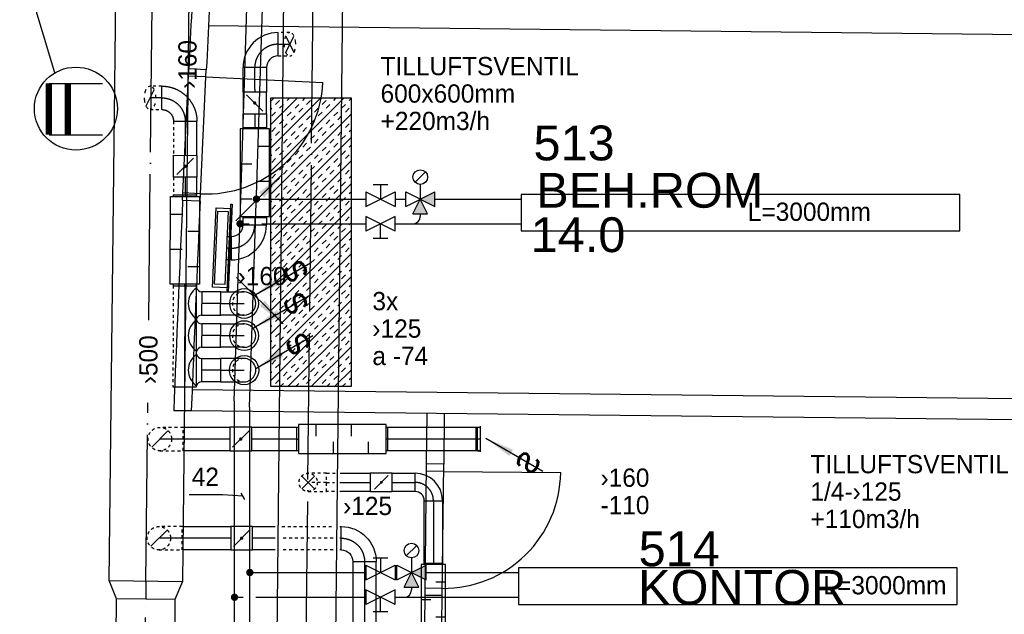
# Model space of a CAD drawing. Header units: millimetres. Extents: x 0 to 83248, y 0 to 52411.
# Tile 55 of 63: x 56189 to 62919, y 37851 to 41918. Entities that reach past the tile are written whole.
import ezdxf
from ezdxf.enums import TextEntityAlignment as Align

# ---------------------------------------------------------------- set-up
doc = ezdxf.new("R2010")
doc.units = ezdxf.units.MM
doc.header["$LTSCALE"] = 50
doc.header["$MEASUREMENT"] = 0
doc.header["$PDMODE"] = 1
for name, pattern in [('2V-CENT', [23, 20, -1.5, 0, -1.5]), ('V-GOMD', [0.8, 0.4, -0.4]), ('V-KU', [2, 1, 1]), ('V-V', [2, 1, 1])]:
    doc.linetypes.add(name, pattern=pattern)
doc.layers.get('0').update_dxf_attribs({"linetype": 'CONTINUOUS'})
for name, color, linetype in [('20605A200D001$0$832 Rominfo', 7, 'CONTINUOUS'), ('20605A200D001$0$A24-HEL1', 251, 'CONTINUOUS'), ('20605A200D001$0$A24-HEL2', 251, 'CONTINUOUS'), ('V060-', 3, 'CONTINUOUS'), ('V061-', 1, 'CONTINUOUS'), ('V070-', 3, 'CONTINUOUS'), ('V071-', 1, 'CONTINUOUS'), ('V091', 1, 'CONTINUOUS'), ('V110', 1, 'CONTINUOUS'), ('V110-', 6, 'CONTINUOUS'), ('V111', 3, 'CONTINUOUS'), ('V111-', 1, 'CONTINUOUS')]:
    doc.layers.add(name, color=color, linetype=linetype)
doc.styles.add('20605A200D001$0$Arial', font='arial.ttf', dxfattribs={"height": 238.125})
doc.styles.add('FISO', font='fiso')
doc.styles.add('ISO', font='ISO')
doc.styles.add('SIMPLEX', font='SIMPLEX')

# ---------------------------------------------------------------- blocks, each defined once
blk = doc.blocks.new('CIRC_P', base_point=(16254, 22587))
blk.add_circle((16254, 22587), 0.5)
blk = doc.blocks.new('LD_P')
for p, q in [((-0.5, 0.5), (-0.5, -0.5)), ((0.5, 0.5), (-0.5, 0.5)), ((0.5, -0.5), (0.5, 0.5)), ((-0.5, -0.5), (0.5, -0.5))]:
    blk.add_line(p, q)
at = {"color": 1}
for p, q in [((-0.3, 0.5), (-0.3, 0.1)), ((0.1, 0.5), (0.1, 0.1)), ((-0.1, -0.5), (-0.1, -0.1)), ((0.3, -0.5), (0.3, -0.1))]:
    blk.add_line(p, q, dxfattribs=at)
blk = doc.blocks.new('KSP_P', base_point=(16239.5, 22597.5))
at = {"color": 0, "linetype": 'ByBlock'}
for p, q in [((16240, 22598), (16239, 22598)), ((16239, 22598), (16239, 22597)), ((16240, 22597), (16240, 22598)), ((16239, 22597), (16240, 22597))]:
    blk.add_line(p, q, dxfattribs=at)
blk = doc.blocks.new('2SP_P', base_point=(16239.5, 22597.5))
for p in [(16239, 22597.5), (16240, 22597.5)]:
    blk.add_point(p)
at = {"color": 0, "linetype": 'ByBlock'}
blk.add_blockref('KSP_P', (16239.5, 22597.5), dxfattribs=at)
at = {"style": 'SIMPLEX', "flags": 3}
blk.add_attdef('0', (16239.5, 22597.5), '', height=1, dxfattribs=at)
blk = doc.blocks.new('V420', base_point=(455, 404.5))
blk.add_line((455, 404.5), (464, 404.5))
blk.add_solid([(455, 404.5), (459, 405), (459, 404)])
blk = doc.blocks.new('V422', base_point=(16230, 22585))
blk.add_blockref('V420', (16230, 22585))
at = {"style": 'SIMPLEX'}
blk.add_text('s', height=4, rotation=90, dxfattribs=at).set_placement((16238, 22585), align=Align.CENTER)
blk = doc.blocks.new('CBOJ90_NB', base_point=(86107.402, 31352.24))
at = {"color": 0, "linetype": 'ByBlock'}
blk.add_line((86106.402, 31352.24), (86107.402, 31352.24), dxfattribs=at)
blk = doc.blocks.new('V421', base_point=(455.5, 404.5))
at = {"rotation": 180}
blk.add_blockref('V420', (464.5, 404.5), dxfattribs=at)
blk = doc.blocks.new('K1A', base_point=(16237, 22591.5))
at = {"color": 0, "linetype": 'ByBlock'}
blk.add_line((16237, 22592), (16237, 22591), dxfattribs=at)
blk = doc.blocks.new('21A', base_point=(16237, 22591.5))
blk.add_point((16237, 22591.5))
at = {"color": 0, "linetype": 'ByBlock'}
blk.add_blockref('K1A', (16237, 22591.5), dxfattribs=at)
at = {"style": 'SIMPLEX', "flags": 3}
blk.add_attdef('0', (16237, 22591.5), '', height=1, dxfattribs=at)
blk = doc.blocks.new('CBOJ90_PB', base_point=(86107, 31352))
at = {"color": 0, "linetype": 'ByBlock'}
blk.add_arc((86106, 31353), 1, 270, 360, dxfattribs=at)
blk = doc.blocks.new('KBOJ90_PB', base_point=(86107, 31352))
at = {"color": 0, "linetype": 'ByBlock'}
for p, q in [((86106.5, 31353), (86107.5, 31353)), ((86106, 31352.5), (86106, 31351.5))]:
    blk.add_line(p, q, dxfattribs=at)
for radius in [1.5, 0.5]:
    blk.add_arc((86106, 31353), radius, 270, 360, dxfattribs=at)
blk = doc.blocks.new('3BOJ90_PB', base_point=(86107, 31352))
for p in [(86107, 31353), (86106, 31352)]:
    blk.add_point(p)
at = {"color": 1, "linetype": '2V-CENT'}
blk.add_blockref('CBOJ90_PB', (86107, 31352), dxfattribs=at)
at = {"color": 0, "linetype": 'ByBlock'}
blk.add_blockref('KBOJ90_PB', (86107, 31352), dxfattribs=at)
at = {"style": 'ISO', "flags": 3}
blk.add_attdef('0', (86107, 31352), '', height=1, dxfattribs=at)
blk = doc.blocks.new('C3A', base_point=(16246, 22590.5))
at = {"color": 0, "linetype": 'ByBlock'}
blk.add_line((16247, 22590.5), (16246, 22590.5), dxfattribs=at)
blk = doc.blocks.new('K3A', base_point=(16246, 22590.5))
at = {"color": 0, "linetype": 'ByBlock'}
for p, q in [((16246, 22591), (16247, 22591)), ((16247, 22591), (16247, 22590)), ((16247, 22590), (16246, 22590))]:
    blk.add_line(p, q, dxfattribs=at)
blk = doc.blocks.new('33A', base_point=(16246, 22590.5))
blk.add_point((16247, 22590.5))
at = {"color": 0, "linetype": 'ByBlock'}
blk.add_blockref('K3A', (16246, 22590.5), dxfattribs=at)
at = {"color": 1, "linetype": '2V-CENT'}
blk.add_blockref('C3A', (16246, 22590.5), dxfattribs=at)
at = {"style": 'SIMPLEX', "flags": 3}
blk.add_attdef('0', (16246, 22590.5), '', height=1, dxfattribs=at)
blk = doc.blocks.new('SPJALL', base_point=(16229, 22594))
at = {"color": 1}
blk.add_line((16228.625, 22593.625), (16229.375, 22594.375), dxfattribs=at)
at = {"color": 1, "const_width": 0.075}
blk.add_lwpolyline([(16229, 22594.0375, -1), (16229, 22593.9625, -1), (16229, 22594.0375, -1)], format="xyb", dxfattribs=at)
blk = doc.blocks.new('FLCG30', base_point=(8, 3))
at = {"color": 1, "linetype": 'V-GOMD'}
blk.add_line((7.833, 2.654), (8.167, 3.346), dxfattribs=at)
blk = doc.blocks.new('CBOJ30_N', base_point=(16234, 22603))
at = {"color": 0, "linetype": 'ByBlock'}
blk.add_line((16233.5, 22603), (16234, 22603), dxfattribs=at)
blk = doc.blocks.new('TLCG30', base_point=(8, 5))
at = {"color": 1, "linetype": 'V-GOMD'}
for p, q in [((7.833, 5.346), (8.167, 4.654)), ((7.833, 4.654), (8.167, 5.346))]:
    blk.add_line(p, q, dxfattribs=at)
blk = doc.blocks.new('TLCG90', base_point=(0, 5))
at = {"color": 1, "linetype": 'V-GOMD'}
for p, q in [((-0.346, 5.346), (0.346, 4.654)), ((-0.346, 4.654), (0.346, 5.346))]:
    blk.add_line(p, q, dxfattribs=at)
blk = doc.blocks.new('VAGG_P', base_point=(16250.5, 22586.5))
for p, q in [((16250, 22587.5), (16251, 22587.5)), ((16250, 22587.5), (16250, 22586.5)), ((16251, 22587.5), (16251, 22586.5))]:
    blk.add_line(p, q)
at = {"color": 6}
blk.add_line((16249.95, 22586.5), (16251.05, 22586.5), dxfattribs=at)
blk = doc.blocks.new('CBOJ90_UB', base_point=(86107.592, 31354.077))
at = {"color": 0, "linetype": 'ByBlock'}
blk.add_line((86106.592, 31354.077), (86107.592, 31354.077), dxfattribs=at)
blk = doc.blocks.new('FLCG90', base_point=(0, 3))
at = {"color": 1, "linetype": 'V-GOMD'}
blk.add_line((-0.346, 2.654), (0.346, 3.346), dxfattribs=at)
blk = doc.blocks.new('CCDIMF_500X400X125', base_point=(3095.5, 30301.1))
at = {"color": 0, "linetype": 'ByBlock'}
blk.add_line((3033, 30301.1), (3158, 30301.1), dxfattribs=at)
blk = doc.blocks.new('KCDIMF_500X400X125', base_point=(3095.5, 30301.1))
at = {"color": 0, "linetype": 'ByBlock'}
for p, q in [((3033, 30051.1), (3033, 30551.1)), ((3033, 30551.1), (3158, 30501.1)), ((3158, 30501.1), (3158, 30101.1)), ((3158, 30101.1), (3033, 30051.1))]:
    blk.add_line(p, q, dxfattribs=at)
blk = doc.blocks.new('3CDIMF_500X400X125', base_point=(3095.5, 30301.1))
for p in [(3033, 30301.1), (3158, 30301.1)]:
    blk.add_point(p)
at = {"color": 0, "linetype": 'ByBlock'}
blk.add_blockref('KCDIMF_500X400X125', (3095.5, 30301.1), dxfattribs=at)
at = {"color": 1, "linetype": '2V-CENT'}
blk.add_blockref('CCDIMF_500X400X125', (3095.5, 30301.1), dxfattribs=at)
at = {"style": 'SIMPLEX', "flags": 3}
blk.add_attdef('0', (3095.5, 30301.1), '', height=1, dxfattribs=at)
blk = doc.blocks.new('VF')
at = {"color": 0, "const_width": 0.5}
blk.add_lwpolyline([(-0.25, 0, 1), (0.25, 0, 1)], format="xyb", close=True, dxfattribs=at)
blk = doc.blocks.new('*X320')
at = {"color": 0}
for p, q in [((57902.4, 40878.8), (58404.2, 41380.6)), ((57902.4, 41037.9), (58245.1, 41380.6)), ((57902.4, 41197), (58086, 41380.6)), ((57902.4, 41356.1), (57926.9, 41380.6)), ((57938.6, 41339.2), (57965.1, 41365.7)), ((57965.1, 41312.7), (57991.6, 41339.2)), ((58018.1, 41365.7), (58032.9, 41380.6)), ((58071.1, 41312.7), (58097.7, 41339.2)), ((58124.2, 41365.7), (58139, 41380.6)), ((58150.7, 41339.2), (58177.2, 41365.7)), ((58256.8, 41339.2), (58283.3, 41365.7)), ((58283.3, 41312.7), (58309.8, 41339.2)), ((58336.3, 41365.7), (58351.1, 41380.6)), ((58389.3, 41312.7), (58415.9, 41339.2)), ((58442.4, 41365.7), (58457.2, 41380.6)), ((57902.4, 41303.1), (57912, 41312.7)), ((57902.4, 40719.7), (58457.2, 41274.5)), ((57912, 41259.7), (57938.6, 41286.2)), ((58018.1, 41259.7), (58044.6, 41286.2)), ((58044.6, 41233.2), (58071.1, 41259.7)), ((58097.7, 41286.2), (58124.2, 41312.7)), ((58150.7, 41233.2), (58177.2, 41259.7)), ((58203.7, 41286.2), (58230.2, 41312.7)), ((58230.2, 41259.7), (58256.8, 41286.2)), ((58336.3, 41259.7), (58362.8, 41286.2)), ((58362.8, 41233.2), (58389.3, 41259.7)), ((58415.9, 41286.2), (58442.4, 41312.7)), ((57965.1, 41206.6), (57991.6, 41233.2)), ((57991.6, 41180.1), (58018.1, 41206.6)), ((58097.7, 41180.1), (58124.2, 41206.6)), ((58177.2, 41206.6), (58203.7, 41233.2)), ((58283.3, 41206.6), (58309.8, 41233.2)), ((58309.8, 41180.1), (58336.3, 41206.6)), ((58415.9, 41180.1), (58442.4, 41206.6)), ((57912, 41153.6), (57938.6, 41180.1)), ((57938.6, 41127.1), (57965.1, 41153.6)), ((58044.6, 41127.1), (58071.1, 41153.6)), ((58071.1, 41100.6), (58097.7, 41127.1)), ((58124.2, 41153.6), (58150.7, 41180.1)), ((58177.2, 41100.6), (58203.7, 41127.1)), ((58230.2, 41153.6), (58256.8, 41180.1)), ((58256.8, 41127.1), (58283.3, 41153.6)), ((58362.8, 41127.1), (58389.3, 41153.6)), ((58389.3, 41100.6), (58415.9, 41127.1)), ((58442.4, 41153.6), (58457.2, 41168.4)), ((57902.4, 40560.6), (58457.2, 41115.4)), ((57902.4, 41091), (57912, 41100.6)), ((57991.6, 41074.1), (58018.1, 41100.6)), ((58018.1, 41047.5), (58044.6, 41074.1)), ((58124.2, 41047.5), (58150.7, 41074.1)), ((58203.7, 41074.1), (58230.2, 41100.6)), ((58309.8, 41074.1), (58336.3, 41100.6)), ((58336.3, 41047.5), (58362.8, 41074.1)), ((58442.4, 41047.5), (58457.2, 41062.4)), ((57902.4, 40984.9), (57912, 40994.5)), ((57938.6, 41021), (57965.1, 41047.5)), ((57965.1, 40994.5), (57991.6, 41021)), ((58071.1, 40994.5), (58097.7, 41021)), ((58097.7, 40968), (58124.2, 40994.5)), ((58150.7, 41021), (58177.2, 41047.5)), ((58203.7, 40968), (58230.2, 40994.5)), ((58256.8, 41021), (58283.3, 41047.5)), ((58283.3, 40994.5), (58309.8, 41021)), ((58389.3, 40994.5), (58415.9, 41021)), ((58415.9, 40968), (58442.4, 40994.5)), ((57902.4, 40401.5), (58457.2, 40956.3)), ((57912, 40941.5), (57938.6, 40968)), ((58018.1, 40941.5), (58044.6, 40968)), ((58044.6, 40915), (58071.1, 40941.5)), ((58150.7, 40915), (58177.2, 40941.5)), ((58230.2, 40941.5), (58256.8, 40968)), ((58336.3, 40941.5), (58362.8, 40968)), ((58362.8, 40915), (58389.3, 40941.5)), ((57912, 40835.4), (57938.6, 40861.9)), ((57965.1, 40888.4), (57991.6, 40915)), ((57991.6, 40861.9), (58018.1, 40888.4)), ((58097.7, 40861.9), (58124.2, 40888.4)), ((58124.2, 40835.4), (58150.7, 40861.9)), ((58177.2, 40888.4), (58203.7, 40915)), ((58230.2, 40835.4), (58256.8, 40861.9)), ((58283.3, 40888.4), (58309.8, 40915)), ((58309.8, 40861.9), (58336.3, 40888.4)), ((58415.9, 40861.9), (58442.4, 40888.4)), ((57902.4, 40242.4), (58457.2, 40797.2)), ((57938.6, 40808.9), (57965.1, 40835.4)), ((58044.6, 40808.9), (58071.1, 40835.4)), ((58071.1, 40782.4), (58097.7, 40808.9)), ((58177.2, 40782.4), (58203.7, 40808.9)), ((58256.8, 40808.9), (58283.3, 40835.4)), ((58362.8, 40808.9), (58389.3, 40835.4)), ((58389.3, 40782.4), (58415.9, 40808.9)), ((58442.4, 40835.4), (58457.2, 40850.2)), ((57902.4, 40772.8), (57912, 40782.4)), ((57938.6, 40702.8), (57965.1, 40729.4)), ((57991.6, 40755.9), (58018.1, 40782.4)), ((58018.1, 40729.4), (58044.6, 40755.9)), ((58124.2, 40729.4), (58150.7, 40755.9)), ((58150.7, 40702.8), (58177.2, 40729.4)), ((58203.7, 40755.9), (58230.2, 40782.4)), ((58256.8, 40702.8), (58283.3, 40729.4)), ((58309.8, 40755.9), (58336.3, 40782.4)), ((58336.3, 40729.4), (58362.8, 40755.9)), ((58442.4, 40729.4), (58457.2, 40744.2)), ((57902.4, 40666.7), (57912, 40676.3)), ((57965.1, 40676.3), (57991.6, 40702.8)), ((58071.1, 40676.3), (58097.7, 40702.8)), ((58097.7, 40649.8), (58124.2, 40676.3)), ((58203.7, 40649.8), (58230.2, 40676.3)), ((58283.3, 40676.3), (58309.8, 40702.8)), ((58389.3, 40676.3), (58415.9, 40702.8)), ((58415.9, 40649.8), (58442.4, 40676.3)), ((57902.4, 40083.3), (58457.2, 40638.1)), ((57912, 40623.3), (57938.6, 40649.8)), ((57965.1, 40570.3), (57991.6, 40596.8)), ((58018.1, 40623.3), (58044.6, 40649.8)), ((58044.6, 40596.8), (58071.1, 40623.3)), ((58150.7, 40596.8), (58177.2, 40623.3)), ((58177.2, 40570.3), (58203.7, 40596.8)), ((58230.2, 40623.3), (58256.8, 40649.8)), ((58283.3, 40570.3), (58309.8, 40596.8)), ((58336.3, 40623.3), (58362.8, 40649.8)), ((58362.8, 40596.8), (58389.3, 40623.3)), ((57912, 40517.2), (57938.6, 40543.7)), ((57938.6, 40490.7), (57965.1, 40517.2)), ((57991.6, 40543.7), (58018.1, 40570.3)), ((58044.6, 40490.7), (58071.1, 40517.2)), ((58097.7, 40543.7), (58124.2, 40570.3)), ((58124.2, 40517.2), (58150.7, 40543.7)), ((58230.2, 40517.2), (58256.8, 40543.7)), ((58256.8, 40490.7), (58283.3, 40517.2)), ((58309.8, 40543.7), (58336.3, 40570.3)), ((58362.8, 40490.7), (58389.3, 40517.2)), ((58415.9, 40543.7), (58442.4, 40570.3)), ((58442.4, 40517.2), (58457.2, 40532)), ((57902.4, 39924.2), (58457.2, 40479)), ((57902.4, 40454.6), (57912, 40464.2)), ((57991.6, 40437.7), (58018.1, 40464.2)), ((58071.1, 40464.2), (58097.7, 40490.7)), ((58177.2, 40464.2), (58203.7, 40490.7)), ((58203.7, 40437.7), (58230.2, 40464.2)), ((58309.8, 40437.7), (58336.3, 40464.2)), ((58389.3, 40464.2), (58415.9, 40490.7)), ((57938.6, 40384.6), (57965.1, 40411.2)), ((57965.1, 40358.1), (57991.6, 40384.6)), ((58018.1, 40411.2), (58044.6, 40437.7)), ((58071.1, 40358.1), (58097.7, 40384.6)), ((58124.2, 40411.2), (58150.7, 40437.7)), ((58150.7, 40384.6), (58177.2, 40411.2)), ((58256.8, 40384.6), (58283.3, 40411.2)), ((58283.3, 40358.1), (58309.8, 40384.6)), ((58336.3, 40411.2), (58362.8, 40437.7)), ((58389.3, 40358.1), (58415.9, 40384.6)), ((58442.4, 40411.2), (58457.2, 40426)), ((57902.4, 40348.5), (57912, 40358.1)), ((57902.4, 39765.1), (58457.2, 40319.9)), ((57912, 40305.1), (57938.6, 40331.6)), ((58018.1, 40305.1), (58044.6, 40331.6)), ((58097.7, 40331.6), (58124.2, 40358.1)), ((58203.7, 40331.6), (58230.2, 40358.1)), ((58230.2, 40305.1), (58256.8, 40331.6)), ((58336.3, 40305.1), (58362.8, 40331.6)), ((58415.9, 40331.6), (58442.4, 40358.1)), ((57965.1, 40252.1), (57991.6, 40278.6)), ((57991.6, 40225.5), (58018.1, 40252.1)), ((58044.6, 40278.6), (58071.1, 40305.1)), ((58097.7, 40225.5), (58124.2, 40252.1)), ((58150.7, 40278.6), (58177.2, 40305.1)), ((58177.2, 40252.1), (58203.7, 40278.6)), ((58283.3, 40252.1), (58309.8, 40278.6)), ((58309.8, 40225.5), (58336.3, 40252.1)), ((58362.8, 40278.6), (58389.3, 40305.1)), ((58415.9, 40225.5), (58442.4, 40252.1)), ((57912, 40199), (57938.6, 40225.5)), ((57938.6, 40172.5), (57965.1, 40199)), ((58044.6, 40172.5), (58071.1, 40199)), ((58124.2, 40199), (58150.7, 40225.5)), ((58230.2, 40199), (58256.8, 40225.5)), ((58256.8, 40172.5), (58283.3, 40199)), ((58362.8, 40172.5), (58389.3, 40199)), ((58442.4, 40199), (58457.2, 40213.8)), ((57902.4, 39606), (58457.2, 40160.8)), ((57902.4, 40136.4), (57912, 40146)), ((57991.6, 40119.5), (58018.1, 40146)), ((58018.1, 40093), (58044.6, 40119.5)), ((58071.1, 40146), (58097.7, 40172.5)), ((58124.2, 40093), (58150.7, 40119.5)), ((58177.2, 40146), (58203.7, 40172.5)), ((58203.7, 40119.5), (58230.2, 40146)), ((58309.8, 40119.5), (58336.3, 40146)), ((58336.3, 40093), (58362.8, 40119.5)), ((58389.3, 40146), (58415.9, 40172.5)), ((57938.6, 40066.4), (57965.1, 40093)), ((57965.1, 40039.9), (57991.6, 40066.4)), ((58071.1, 40039.9), (58097.7, 40066.4)), ((58150.7, 40066.4), (58177.2, 40093)), ((58256.8, 40066.4), (58283.3, 40093)), ((58283.3, 40039.9), (58309.8, 40066.4)), ((58389.3, 40039.9), (58415.9, 40066.4)), ((58442.4, 40093), (58457.2, 40107.8)), ((57902.4, 40030.3), (57912, 40039.9)), ((57902.4, 39446.9), (58457.2, 40001.7)), ((57912, 39986.9), (57938.6, 40013.4)), ((58018.1, 39986.9), (58044.6, 40013.4)), ((58044.6, 39960.4), (58071.1, 39986.9)), ((58097.7, 40013.4), (58124.2, 40039.9)), ((58150.7, 39960.4), (58177.2, 39986.9)), ((58203.7, 40013.4), (58230.2, 40039.9)), ((58230.2, 39986.9), (58256.8, 40013.4)), ((58336.3, 39986.9), (58362.8, 40013.4)), ((58362.8, 39960.4), (58389.3, 39986.9)), ((58415.9, 40013.4), (58442.4, 40039.9)), ((57965.1, 39933.9), (57991.6, 39960.4)), ((57991.6, 39907.3), (58018.1, 39933.9)), ((58097.7, 39907.3), (58124.2, 39933.9)), ((58177.2, 39933.9), (58203.7, 39960.4)), ((58283.3, 39933.9), (58309.8, 39960.4)), ((58309.8, 39907.3), (58336.3, 39933.9)), ((58415.9, 39907.3), (58442.4, 39933.9)), ((57912, 39880.8), (57938.6, 39907.3)), ((57938.6, 39854.3), (57965.1, 39880.8)), ((58044.6, 39854.3), (58071.1, 39880.8)), ((58071.1, 39827.8), (58097.7, 39854.3)), ((58124.2, 39880.8), (58150.7, 39907.3)), ((58177.2, 39827.8), (58203.7, 39854.3)), ((58230.2, 39880.8), (58256.8, 39907.3)), ((58256.8, 39854.3), (58283.3, 39880.8)), ((58362.8, 39854.3), (58389.3, 39880.8)), ((58389.3, 39827.8), (58415.9, 39854.3)), ((58442.4, 39880.8), (58457.2, 39895.6)), ((57902.4, 39818.2), (57912, 39827.8)), ((57991.6, 39801.3), (58018.1, 39827.8)), ((58018.1, 39774.8), (58044.6, 39801.3)), ((58025.2, 39410.7), (58457.2, 39842.6)), ((58124.2, 39774.8), (58150.7, 39801.3)), ((58203.7, 39801.3), (58230.2, 39827.8)), ((58309.8, 39801.3), (58336.3, 39827.8)), ((58336.3, 39774.8), (58362.8, 39801.3)), ((58442.4, 39774.8), (58457.2, 39789.6)), ((57902.4, 39712.1), (57912, 39721.7)), ((57938.6, 39748.2), (57965.1, 39774.8)), ((57965.1, 39721.7), (57991.6, 39748.2)), ((58071.1, 39721.7), (58097.7, 39748.2)), ((58097.7, 39695.2), (58124.2, 39721.7)), ((58150.7, 39748.2), (58177.2, 39774.8)), ((58203.7, 39695.2), (58230.2, 39721.7)), ((58256.8, 39748.2), (58283.3, 39774.8)), ((58283.3, 39721.7), (58309.8, 39748.2)), ((58389.3, 39721.7), (58415.9, 39748.2)), ((58415.9, 39695.2), (58442.4, 39721.7)), ((57912, 39668.7), (57938.6, 39695.2)), ((57965.1, 39615.7), (57991.6, 39642.2)), ((58018.1, 39668.7), (58044.6, 39695.2)), ((58044.6, 39642.2), (58071.1, 39668.7)), ((58150.7, 39642.2), (58177.2, 39668.7)), ((58177.2, 39615.7), (58203.7, 39642.2)), ((58184.3, 39410.7), (58457.2, 39683.5)), ((58230.2, 39668.7), (58256.8, 39695.2)), ((58283.3, 39615.7), (58309.8, 39642.2)), ((58336.3, 39668.7), (58362.8, 39695.2)), ((58362.8, 39642.2), (58389.3, 39668.7)), ((57912, 39562.6), (57938.6, 39589.1)), ((57991.6, 39589.1), (58018.1, 39615.7)), ((58097.7, 39589.1), (58124.2, 39615.7)), ((58124.2, 39562.6), (58150.7, 39589.1)), ((58230.2, 39562.6), (58256.8, 39589.1)), ((58309.8, 39589.1), (58336.3, 39615.7)), ((58415.9, 39589.1), (58442.4, 39615.7)), ((58442.4, 39562.6), (58457.2, 39577.4)), ((57902.4, 39500), (57912, 39509.6)), ((57938.6, 39536.1), (57965.1, 39562.6)), ((57991.6, 39483.1), (58018.1, 39509.6)), ((58044.6, 39536.1), (58071.1, 39562.6)), ((58071.1, 39509.6), (58097.7, 39536.1)), ((58177.2, 39509.6), (58203.7, 39536.1)), ((58203.7, 39483.1), (58230.2, 39509.6)), ((58256.8, 39536.1), (58283.3, 39562.6)), ((58309.8, 39483.1), (58336.3, 39509.6)), ((58343.4, 39410.7), (58457.2, 39524.4)), ((58362.8, 39536.1), (58389.3, 39562.6)), ((58389.3, 39509.6), (58415.9, 39536.1)), ((57938.6, 39430), (57965.1, 39456.6)), ((58018.1, 39456.6), (58044.6, 39483.1)), ((58124.2, 39456.6), (58150.7, 39483.1)), ((58150.7, 39430), (58177.2, 39456.6)), ((58256.8, 39430), (58283.3, 39456.6)), ((58336.3, 39456.6), (58362.8, 39483.1)), ((58442.4, 39456.6), (58457.2, 39471.4)), ((57972.2, 39410.7), (57991.6, 39430)), ((58078.3, 39410.7), (58097.7, 39430)), ((58290.4, 39410.7), (58309.8, 39430)), ((58396.5, 39410.7), (58415.9, 39430))]:
    blk.add_line(p, q, dxfattribs=at)
blk = doc.blocks.new('20605A200D001')
at = {"layer": '20605A200D001$0$A24-HEL1', "color": 7}
for points in [[(72772.2, 38352.4), (72814.6, 39251.4)], [(72892.1, 38346.8), (72934.4, 39245.8)], [(72932.1, 39195.8), (72812.2, 39201.5)], [(72932.1, 39195.8), (73731.2, 39158.2)], [(72894.5, 38396.7), (72774.6, 38402.4)], [(74437.1, 36549.7), (74427.3, 35649.7)], [(74547.3, 35648.4), (74557.1, 36548.4)], [(74556.5, 36498.4), (74436.6, 36499.7)], [(74556.5, 36498.4), (75356.5, 36489.6)], [(74547.8, 35698.4), (74427.8, 35699.7)], [(74427.3, 35649.7), (74420.7, 35049.8)], [(74547.3, 35648.4), (74427.3, 35649.7)], [(74540.7, 35048.5), (74547.3, 35648.4)]]:
    blk.add_lwpolyline(points, dxfattribs=at)
for centre, start, end in [((72932.1, 39195.8), 267.30432, 357.3052), ((74556.6, 36498.4), 269.37469, 359.3759)]:
    blk.add_arc(centre, 800, start, end, dxfattribs=at)
at = {"layer": '20605A200D001$0$A24-HEL2', "color": 7}
for points in [[(78513.1, 39485), (72949.3, 39545.6)], [(72934.4, 39245.8), (72814.6, 39251.7)], [(72892.1, 38346.8), (72772.2, 38352.2)], [(78485.9, 36995.5), (72837.6, 37057.2)], [(72832, 36912.2), (72711.9, 36913.5)], [(78484.3, 36850.6), (72832, 36912.2)], [(74440.9, 36894.7), (74437.1, 36549.7)], [(74560.9, 36893.4), (74557.1, 36548.4)], [(74557.1, 36548.4), (74437.1, 36549.7)]]:
    blk.add_lwpolyline(points, dxfattribs=at)
for centre, radius, start, end in [((301092.4, 28049.2), 228552.5, 176.788613, 177.190527), ((299759, 28119.5), 227097.3, 176.787483, 177.19176), ((300316, 28091.5), 227775, 177.418102, 177.780311), ((299173.5, 28138.1), 226511.6, 177.416845, 177.780037)]:
    blk.add_arc(centre, radius, start, end, dxfattribs=at)
at = {"layer": '20605A200D001$0$832 Rominfo', "color": 7, "style": '20605A200D001$0$Arial'}
for s, p in [('513', (75170.6, 38625.6)), ('BEH.ROM', (75189.4, 38301.8)), ('14.0', (75151.3, 37998)), ('514', (75889.4, 35849.5)), ('KONTOR', (75885.6, 35585.7))]:
    blk.add_text(s, height=238.12, dxfattribs=at).set_placement(p)

msp = doc.modelspace()

# ---------------------------------------------------------------- linework, layer by layer
at = {"layer": 'V060-', "linetype": 'Continuous'}
for p, q in [((56801.8, 38081.93), (56879.24, 45182.29)), ((57379.21, 45176.84), (57301.77, 38076.52)), ((57894.06, 32698.84), (58015.72, 43941.59)), ((58415.7, 43937.27), (58294.03, 32694.51)), ((57715.81, 41444.15), (57715.82, 41590.41)), ((57875.82, 41590.4), (57875.81, 41444.14)), ((57715.8, 41423.56), (57715.81, 41444.15)), ((57875.81, 41444.14), (57875.8, 41423.55)), ((57715.79, 41181.94), (57715.8, 41273.59)), ((57875.8, 41273.59), (57875.79, 41181.93)), ((57400, 40990.51), (57400.52, 41223.14)), ((57399.33, 40718.7), (57399.73, 40840.54)), ((57715.76, 40515.34), (57715.76, 40573.41)), ((57715.77, 40570.85), (57715.77, 40562.6)), ((57875.77, 40562.6), (57875.76, 40515.34)), ((57602.05, 40435.58), (57635.73, 40435.58)), ((57635.72, 40275.58), (57602.05, 40275.58)), ((57396.69, 39406.1), (57398.21, 40099.1)), ((57563.75, 40057.27), (57433.27, 40057.5)), ((57432.98, 39897.5), (57563.46, 39897.27)), ((57563.75, 39837.46), (57433.27, 39837.7)), ((57432.98, 39677.7), (57563.46, 39677.46)), ((57433.1, 39601.69), (57563.58, 39601.67)), ((57563.55, 39441.67), (57433.08, 39441.69)), ((57307.53, 39130.3), (57625.53, 39130.3)), ((57775.53, 39130.3), (58084.4, 39130.3)), ((58704.4, 39130.29), (59339.07, 39130.28)), ((57625.53, 38970.3), (57307.51, 38970.3)), ((58084.4, 38970.3), (57775.53, 38970.3)), ((59339.04, 38970.28), (58704.4, 38970.29)), ((58380.09, 38816.15), (58585.28, 38816.15)), ((58735.28, 38816.15), (58892, 38816.15)), ((58585.28, 38691.15), (58377.32, 38691.15)), ((58892, 38691.15), (58735.28, 38691.15)), ((58954.5, 38201.69), (58954.5, 38628.94)), ((59079.5, 38628.94), (59079.5, 38201.69)), ((57300.98, 38452.03, 216), (57631.43, 38452.03, 216)), ((57781.43, 38452.03, 216), (57935.02, 38452.03, 216)), ((58377.35, 38452.03, 216), (58386.26, 38452.03, 216)), ((57631.43, 38292.03, 216), (57300.98, 38292.03, 216)), ((57935.02, 38292.03, 216), (57781.43, 38292.03, 216)), ((58386.26, 38292.03, 216), (58377.35, 38292.03, 216)), ((58466.26, 38212.03, 216), (58466.26, 37685.86, 216)), ((58626.26, 37685.86, 216), (58626.26, 38212.03, 216)), ((56776.85, 26377.14), (56850.44, 37955.9)), ((57250.41, 37951.57), (57176.83, 26372.81))]:
    msp.add_line(p, q, dxfattribs=at)
at = {"layer": 'V060-', "color": 1, "linetype": '2V-CENT'}
for p, q in [((57071.23, 39862.16), (57129.22, 45179.56)), ((58110.02, 34172.53), (58215.71, 43939.43)), ((57795.81, 41444.15), (57795.82, 41590.41)), ((57795.81, 41444.15), (57795.8, 41423.56)), ((57795.8, 41273.59), (57795.79, 41181.94)), ((57320.52, 41223.29), (57320, 40990.65)), ((57319.73, 40840.69), (57319.33, 40718.85)), ((57795.77, 40562.6), (57795.76, 40515.34)), ((57635.72, 40355.58), (57602.05, 40355.58)), ((57318.21, 40099.25), (57316.69, 39406.24)), ((57563.6, 39977.27), (57433.12, 39977.5)), ((57563.6, 39757.46), (57433.12, 39757.7)), ((57563.57, 39521.67), (57433.09, 39521.69)), ((57051.78, 38079.22), (57065.07, 39297.65)), ((57625.53, 39050.3), (57307.52, 39050.3)), ((58084.4, 39050.3), (57775.53, 39050.3)), ((59339.05, 39050.28), (58704.4, 39050.29)), ((58377.32, 38753.65), (58585.28, 38753.65)), ((58735.28, 38753.65), (58892, 38753.65)), ((59017, 38628.94), (59017, 38201.69)), ((57631.43, 38372.03, 216), (57300.98, 38372.03, 216)), ((57935.02, 38372.03, 216), (57781.43, 38372.03, 216)), ((58386.26, 38372.03, 216), (58377.35, 38372.03, 216)), ((58546.26, 38212.03, 216), (58546.26, 37685.86, 216)), ((56988.49, 32230.48), (57050.42, 37953.73))]:
    msp.add_line(p, q, dxfattribs=at)
at = {"layer": 'V060-', "linetype": 'V-GOMD'}
for p, q in [((58035.82, 41830.4), (57955.82, 41830.4)), ((57955.82, 41670.4), (58035.82, 41670.4)), ((57160.81, 41463.57), (57080.81, 41463.57)), ((57080.81, 41303.57), (57160.81, 41303.57)), ((57240.52, 41223.43), (57240, 40990.79)), ((57239.73, 40840.83), (57239.33, 40718.99)), ((57238.22, 40099.39), (57236.69, 39406.38))]:
    msp.add_line(p, q, dxfattribs=at)
at = {"layer": 'V060-'}
for p, q in [((57433.27, 40057.5), (57432.98, 39897.5)), ((57433.27, 39837.7), (57432.98, 39677.7)), ((57433.08, 39441.69), (57433.1, 39601.69))]:
    msp.add_line(p, q, dxfattribs=at)
at = {"layer": 'V060-', "color": 3, "linetype": 'ByBlock'}
for p, q in [((57562.75, 39897.51), (57563.04, 40057.51)), ((57563.04, 40057.51), (57723.04, 40057.22)), ((57722.75, 39897.22), (57562.75, 39897.51)), ((57562.75, 39677.7), (57563.04, 39837.7)), ((57563.04, 39837.7), (57723.04, 39837.41)), ((57722.75, 39677.41), (57562.75, 39677.7)), ((57562.87, 39601.43), (57562.85, 39441.43)), ((57722.87, 39601.4), (57562.87, 39601.43)), ((57562.85, 39441.43), (57722.85, 39441.4))]:
    msp.add_line(p, q, dxfattribs=at)
at = {"layer": 'V060-', "color": 1, "linetype": 'V-GOMD'}
for p, q in [((57307.37, 39130), (57147.37, 39130)), ((57307.37, 38970), (57307.37, 39130)), ((57147.37, 38970), (57307.37, 38970)), ((58286.25, 38816.15), (58161.25, 38816.15)), ((58286.25, 38691.15), (58286.25, 38816.15)), ((58286.36, 38816.15), (58345.53, 38816.15)), ((58286.25, 38753.65), (58161.25, 38753.65)), ((58286.36, 38753.65), (58341.38, 38753.65)), ((58161.25, 38691.15), (58286.25, 38691.15)), ((58340, 38691.15), (58286.36, 38691.15)), ((57300.83, 38451.73, 216), (57140.83, 38451.73, 216)), ((57300.83, 38291.73, 216), (57300.83, 38451.73, 216)), ((57981.58, 38452.03, 216), (58330.79, 38452.03, 216)), ((58330.79, 38372.03, 216), (57981.58, 38372.03, 216)), ((57140.83, 38291.73, 216), (57300.83, 38291.73, 216)), ((58330.79, 38292.03, 216), (57981.58, 38292.03, 216))]:
    msp.add_line(p, q, dxfattribs=at)
at = {"layer": 'V060-', "color": 1}
msp.add_lwpolyline([(57902.41, 39410.66), (58457.19, 39410.66), (58457.19, 41380.58), (57902.41, 41380.58)], close=True, dxfattribs=at)
at = {"layer": 'V060-', "color": 1, "linetype": 'V-GOMD'}
for centre, radius in [((57147.37, 39050), 80), ((58161.25, 38753.65), 62.5), ((57140.83, 38371.73, 216), 80)]:
    msp.add_circle(centre, radius, dxfattribs=at)
at = {"layer": 'V060-', "linetype": 'V-GOMD'}
for centre, radius, start, end in [((58096.15, 41762.66), 99.07, 153.434949, 168.29908), ((58035.82, 41809.16), 21.24, 90, 129.639272), ((58155.36, 41750.4), 159.54, 180, 191.70092), ((58061.85, 41720.99), 60.73, 206.565051, 230.360728), ((57054.77, 41412.98), 60.73, 26.565051, 50.360728), ((56961.27, 41383.57), 159.54, 0, 11.70092), ((57020.48, 41371.31), 99.07, 333.434949, 348.29908), ((57080.81, 41324.81), 21.24, 270, 309.639272)]:
    msp.add_arc(centre, radius, start, end, dxfattribs=at)
at = {"layer": 'V060-', "linetype": 'ByBlock'}
for centre, radius, start, end in [((58012.73, 41781.28), 57.45, 26.565051, 50.360728), ((57916.29, 41750.4), 159.54, 360, 371.70092), ((58035.82, 41691.64), 21.24, 270, 309.639272), ((57975.5, 41738.14), 99.07, 333.434949, 348.29908), ((57080.81, 41442.33), 21.24, 90, 129.639272), ((57141.13, 41395.84), 99.07, 153.434949, 168.29908), ((57200.34, 41383.57), 159.54, 180, 191.70092), ((57103.9, 41352.7), 57.45, 206.565051, 230.360728)]:
    msp.add_arc(centre, radius, start, end, dxfattribs=at)
at = {"layer": 'V060-'}
for centre, radius, start, end in [((57472.42, 39977.43), 130.71, 124.263913, 235.529022), ((57433.65, 40093.18), 35.67, 192.490055, 269.380144), ((57472.42, 39757.62), 130.71, 124.263913, 235.529022), ((57433.23, 39861.83), 35.67, 90.412791, 167.30288), ((57433.65, 39873.37), 35.67, 192.490055, 269.380144), ((57433.23, 39642.02), 35.67, 90.412791, 167.30288), ((57472.38, 39521.68), 130.71, 124.358955, 235.624065), ((57433.43, 39637.36), 35.67, 192.585097, 269.475186), ((57433.39, 39406.01), 35.67, 90.507834, 167.397922)]:
    msp.add_arc(centre, radius, start, end, dxfattribs=at)
at = {"layer": 'V060-', "color": 3, "linetype": 'V-GOMD'}
for centre, start, end in [((57722.9, 39977.22), 89.896537, 269.896537), ((57722.9, 39757.41), 89.896537, 269.896537), ((57722.86, 39521.4), 89.99144, 269.99144)]:
    msp.add_arc(centre, 80, start, end, dxfattribs=at)
at = {"layer": 'V060-', "color": 3, "linetype": 'ByBlock'}
for centre, start, end in [((57722.9, 39977.22), 269.896537, 449.896537), ((57722.9, 39757.41), 269.896537, 449.896537), ((57722.86, 39521.4), 269.99144, 449.99144)]:
    msp.add_arc(centre, 80, start, end, dxfattribs=at)
at = {"layer": 'V070-'}
for p, q in [((57606.56, 40054.88), (57633.41, 40656.28)), ((57641.41, 40655.92), (57614.55, 40054.52)), ((57633.41, 40656.28), (57641.41, 40655.92)), ((57507.97, 40088.81), (57532.2, 40631.27)), ((57520.98, 40109.75), (57543.29, 40609.25)), ((57532.2, 40631.27), (57632.1, 40626.81)), ((57543.29, 40609.25), (57613.22, 40606.13)), ((57613.22, 40606.13), (57590.91, 40106.63)), ((57632.1, 40626.81), (57607.87, 40084.35)), ((57607.87, 40084.35), (57507.97, 40088.81)), ((57590.91, 40106.63), (57520.98, 40109.75)), ((57614.55, 40054.52), (57606.56, 40054.88))]:
    msp.add_line(p, q, dxfattribs=at)
at = {"layer": 'V091'}
msp.add_line((56428.65, 41554.2), (56189.17, 42355.25), dxfattribs=at)
at = {"layer": 'V091', "color": 3}
for p, q in [((56389.53, 41482.15), (56756.33, 41482.15)), ((56389.53, 41131.7), (56756.33, 41131.7))]:
    msp.add_line(p, q, dxfattribs=at)
at = {"layer": 'V091'}
msp.add_circle((56573.71, 41310.02), 283.79, dxfattribs=at)
at = {"layer": 'V110'}
for points in [[(59615.93, 40473.51), (62615.93, 40473.51), (62615.93, 40723.51), (59615.93, 40723.51)], [(59597.89, 37919.12), (62597.89, 37919.12), (62597.89, 38169.12), (59597.89, 38169.12)]]:
    msp.add_lwpolyline(points, close=True, dxfattribs=at)
at = {"layer": 'V110-', "linetype": 'V-KU'}
for p, q in [((57807.8, 40716.35), (57894.29, 43352.27)), ((57695.28, 40547.61), (57779.96, 43182.86)), ((57760.25, 39267.12), (57806.16, 40666.38)), ((57832.24, 40691.58), (58554.65, 40691.58)), ((58754.65, 40691.58), (58827.53, 40691.58)), ((59027.53, 40691.58), (59615.93, 40691.58)), ((57720.46, 40522.27), (57757.68, 40522.27)), ((57845.18, 40522.27), (58554.65, 40522.27)), ((58754.65, 40522.27), (59615.93, 40522.27)), ((57655.51, 39309.97), (57693.68, 40497.67)), ((57787.21, 38137.19), (58555.19, 38137.19)), ((58755.19, 38137.19), (58767.31, 38137.19)), ((58967.31, 38137.19), (59597.89, 38137.19)), ((57682.47, 37967.89), (57716.5, 37967.89)), ((57804, 37967.89), (58555.19, 37967.89)), ((58755.19, 37967.89), (59597.89, 37967.89))]:
    msp.add_line(p, q, dxfattribs=at)
at = {"layer": 'V110-', "color": 1}
for p, q in [((58892.17, 40806.22), (58962.88, 40876.93)), ((58604.65, 40791.58), (58704.65, 40791.58)), ((58654.65, 40791.58), (58654.65, 40691.58)), ((58927.53, 40791.58), (58927.53, 40691.58)), ((58554.65, 40741.58), (58554.65, 40641.58)), ((58554.65, 40741.58), (58754.65, 40641.58)), ((58554.65, 40641.58), (58754.65, 40741.58)), ((58754.65, 40741.58), (58754.65, 40641.58)), ((58827.53, 40641.58), (58827.53, 40741.58)), ((58827.53, 40741.58), (59027.53, 40641.58)), ((58827.53, 40641.58), (59027.53, 40741.58)), ((59027.53, 40641.58), (59027.53, 40741.58)), ((58877.53, 40591.58), (58927.53, 40691.58)), ((58977.53, 40591.58), (58927.53, 40691.58)), ((58877.53, 40591.58), (58977.53, 40591.58)), ((58554.65, 40572.27), (58554.65, 40472.27)), ((58754.65, 40472.27), (58554.65, 40572.27)), ((58754.65, 40572.27), (58554.65, 40472.27)), ((58654.65, 40422.27), (58654.65, 40522.27)), ((58754.65, 40472.27), (58754.65, 40572.27)), ((58704.65, 40422.27), (58604.65, 40422.27)), ((58831.96, 38251.83), (58902.67, 38322.54)), ((58605.19, 38237.19), (58705.19, 38237.19)), ((58655.19, 38237.19), (58655.19, 38137.19)), ((58867.31, 38237.19), (58867.31, 38137.19)), ((58555.19, 38087.19), (58755.19, 38187.19)), ((58555.19, 38187.19), (58755.19, 38087.19)), ((58555.19, 38187.19), (58555.19, 38087.19)), ((58755.19, 38187.19), (58755.19, 38087.19)), ((58767.31, 38087.19), (58967.31, 38187.19)), ((58767.31, 38187.19), (58967.31, 38087.19)), ((58767.31, 38087.19), (58767.31, 38187.19)), ((58967.31, 38087.19), (58967.31, 38187.19)), ((58817.31, 38037.19), (58867.31, 38137.19)), ((58917.31, 38037.19), (58867.31, 38137.19)), ((58817.31, 38037.19), (58917.31, 38037.19)), ((58755.19, 38017.89), (58555.19, 37917.89)), ((58755.19, 37917.89), (58555.19, 38017.89)), ((58555.19, 38017.89), (58555.19, 37917.89)), ((58655.19, 37867.89), (58655.19, 37967.89)), ((58755.19, 37917.89), (58755.19, 38017.89)), ((58705.19, 37867.89), (58605.19, 37867.89))]:
    msp.add_line(p, q, dxfattribs=at)
at = {"layer": 'V110-', "linetype": 'V-V'}
for p, q in [((58927.53, 40591.58), (58927.53, 40572.27)), ((57655.51, 39309.97), (57655.51, 36121.72)), ((57760.25, 39267.12), (57760.25, 36290.64)), ((58867.31, 38037.19), (58867.31, 38017.89))]:
    msp.add_line(p, q, dxfattribs=at)
at = {"layer": 'V110-', "color": 1}
for centre in [(58927.53, 40841.58), (58867.31, 38287.19)]:
    msp.add_circle(centre, 50, dxfattribs=at)
at = {"layer": 'V110-', "linetype": 'V-V'}
for centre in [(58877.53, 40572.27), (58817.31, 38017.89)]:
    msp.add_arc(centre, 50, 270, 360, dxfattribs=at)
at = {"layer": 'V110-'}
for points in [[(59027.53, 40641.58), (59027.53, 40741.58), (58927.53, 40691.58)], [(58877.53, 40591.58), (58977.53, 40591.58), (58927.53, 40691.58)], [(58967.31, 38087.19), (58967.31, 38187.19), (58867.31, 38137.19)], [(58817.31, 38037.19), (58917.31, 38037.19), (58867.31, 38137.19)]]:
    msp.add_solid(points, dxfattribs=at)
at = {"layer": 'V111-'}
for p, q in [((57576.1, 38669.6), (57347.61, 38669.6)), ((57716.66, 38658.79), (57576.1, 38669.6)), ((57729.16, 38637.14), (57704.16, 38680.44))]:
    msp.add_line(p, q, dxfattribs=at)

# ---------------------------------------------------------------- block references
at = {"layer": 'V060-'}
msp.add_blockref('20605A200D001', (-15469.5, 2330.58), dxfattribs=at)
at = {"layer": 'V060-', "linetype": 'Continuous'}
for name, p, xscale, yscale, zscale, rotation in [('3BOJ90_PB', (57795.82, 41750.41), 160, 160, 160, 179.9979386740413), ('2SP_P', (57795.8, 41348.56), 150, 160.0000000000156, 150, 89.99793867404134), ('33A', (57795.79, 41171.94), 10, 160.0000000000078, 10, 89.99793867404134), ('2SP_P', (57319.87, 40915.65), -150, 160.0000000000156, 150, 269.8964673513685), ('33A', (57319.32, 40708.85), -10, 160.0000000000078, 10, 269.8964673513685), ('33A', (57795.77, 40572.2), 10, 160.0000000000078, 10, 269.9979386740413), ('3BOJ90_PB', (57795.76, 40355.34), 160, 160, 160, 359.9979386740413), ('33A', (57318.23, 40108.85), -10, 160.0000000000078, 10, 89.89646735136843), ('21A', (57316.69, 39406.24), 160, 160, 160, 89.89646735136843), ('2SP_P', (57700.53, 39050.3), 150, 160, 150, 179.9998611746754), ('33A', (58094.4, 39050.3), 10, 160, 10, 179.9994546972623), ('33A', (58694.4, 39050.29), 10, 160, 10, 359.9994546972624), ('3BOJ90_PB', (59017, 38753.65), 125.000000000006, 125.000000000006, 125.000000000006, 90), ('2SP_P', (57706.43, 38372.03, 216), 150, 160, 150, 180.0000000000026), ('3BOJ90_PB', (58546.26, 38372.03, 216), -160, 160, 160, 180), ('33A', (59017, 38191.69), 10, 125.000000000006, 10, 90)]:
    msp.add_blockref(name, p, dxfattribs=dict(at, xscale=xscale, yscale=yscale, zscale=zscale, rotation=rotation))
at = {"layer": 'V060-'}
for name, p, xscale, yscale, zscale in [('TLCG30', (58035.82, 41750.4), 160, 160, 160), ('FLCG30', (57080.81, 41383.57), 160, 160, 160), ('TLCG90', (58161.25, 38753.65), 125, 125, 125), ('SPJALL', (58660.28, 38753.65), 125.000000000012, 125.000000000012, 125.000000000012)]:
    msp.add_blockref(name, p, dxfattribs=dict(at, xscale=xscale, yscale=yscale, zscale=zscale))
at = {"layer": 'V060-', "color": 1, "linetype": '2V-CENT', "xscale": 160, "yscale": 160, "zscale": 160}
msp.add_blockref('CBOJ30_N', (58035.82, 41750.4), dxfattribs=at)
at = {"layer": 'V060-', "linetype": 'V-GOMD', "xscale": -160, "yscale": 160, "zscale": 160, "rotation": 179.8964673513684}
msp.add_blockref('3BOJ90_PB', (57320.81, 41383.28), dxfattribs=at)
at = {"layer": 'V060-'}
for name, p, xscale, yscale, zscale, rotation in [('SPJALL', (57795.8, 41348.56), 150, 150, 150, 89.99793867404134), ('LD_P', (57795.78, 40871.94), 600, 200, 600, 89.99793867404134), ('SPJALL', (57319.87, 40915.65), -150, 150, 150, 269.8964673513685), ('LD_P', (57318.77, 40408.85), -600, 200, 600, 269.8964673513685), ('SPJALL', (57700.53, 39050.3), 150, 150, 150, 179.9998611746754), ('LD_P', (58394.4, 39050.3), 600, 200, 600, 179.9994546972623), ('SPJALL', (57706.43, 38372.03, 216), 150, 150, 150, 180.0000000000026), ('LD_P', (59017, 37891.69), 600, 165, 600, 270)]:
    msp.add_blockref(name, p, dxfattribs=dict(at, xscale=xscale, yscale=yscale, zscale=zscale, rotation=rotation))
at = {"layer": 'V060-', "color": 1, "linetype": '2V-CENT', "yscale": 160, "zscale": 160}
for name, p, xscale, rotation in [('CBOJ30_N', (57080.81, 41383.57), 160, 180), ('CBOJ90_NB', (57722.9, 39977.22), -160, 179.8964673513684), ('CBOJ90_NB', (57722.9, 39757.41), -160, 179.8964673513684), ('CBOJ90_NB', (57722.86, 39521.4), 160, 359.9915097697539), ('CBOJ90_UB', (57147.37, 39050), 160, 180), ('CBOJ90_UB', (57140.83, 38371.73, 216), 160, 180)]:
    msp.add_blockref(name, p, dxfattribs=dict(at, xscale=xscale, rotation=rotation))
at = {"layer": 'V060-', "color": 1}
msp.add_blockref('*X320', (0, 0), dxfattribs=at)
at = {"layer": 'V060-', "color": 1, "xscale": 160, "yscale": 160, "zscale": 160}
for p in [(57147.37, 39050), (57140.83, 38371.73, 216)]:
    msp.add_blockref('FLCG90', p, dxfattribs=at)
at = {"layer": 'V060-', "linetype": 'Continuous', "xscale": 150, "yscale": 125.000000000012, "zscale": 150}
msp.add_blockref('2SP_P', (58660.28, 38753.65), dxfattribs=at)
at = {"layer": 'V060-', "linetype": 'Continuous', "rotation": 269.38}
msp.add_blockref('3CDIMF_500X400X125', (57051.11, 38016.73), dxfattribs=at)
at = {"layer": 'V070-'}
for name, p, xscale, yscale, zscale, rotation in [('V421', (57667.14, 40542.69), -50, 50, 50, 224.9979386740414), ('V422', (57787.11, 40030.33), 50, 50, 50, 29.99999999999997), ('V421', (57671.3, 40155.53), -50, 50, 50, 134.9979386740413), ('CIRC_P', (57722.9, 39977.22), -200, 200, 200, 179.8964673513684), ('V422', (57787.11, 39810.52), 50, 50, 50, 29.99999999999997), ('CIRC_P', (57722.9, 39757.41), -200, 200, 200, 179.8964673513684), ('V422', (57803.22, 39533.12), 50, 50, 50, 29.99999999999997), ('CIRC_P', (57722.86, 39521.4), 200, 200, 200, 359.9915097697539), ('VAGG_P', (59339.05, 39050.28), 160, 20, 160, 90), ('V422', (59375.74, 39055.41), -50, 50, 50, 150)]:
    msp.add_blockref(name, p, dxfattribs=dict(at, xscale=xscale, yscale=yscale, zscale=zscale, rotation=rotation))
at = {"layer": 'V070-', "linetype": 'Continuous', "xscale": 10, "yscale": 160, "zscale": 10, "rotation": 180}
msp.add_blockref('33A', (59319.05, 39050.28), dxfattribs=at)
at = {"layer": 'V110-', "xscale": 50, "yscale": 50, "zscale": 50}
for p in [(57807.24, 40691.36), (57695.46, 40522.61), (57762.21, 38137.19), (57657.47, 37967.89)]:
    msp.add_blockref('VF', p, dxfattribs=at)

# ---------------------------------------------------------------- texts
at = {"layer": 'V061-', "color": 1, "style": 'FISO'}
for s, p in [('›160', (57398.48, 41444.92)), ('›500', (57131.06, 39425.29))]:
    msp.add_text(s, height=125, rotation=90, dxfattribs=at).set_placement(p)
for s, p in [('TILLUFTSVENTIL', (58655.92, 41538.37)), ('600x600mm', (58655.92, 41350.87)), ('+220m3/h', (58655.92, 41163.37)), ('›160', (57678.72, 40102.43)), ('TILLUFTSVENTIL', (61594.34, 38816.1)), ('1/4-›125', (61594.34, 38628.6)), ('›125', (58399.71, 38529.89)), ('+110m3/h', (61594.34, 38441.1))]:
    msp.add_text(s, height=125, dxfattribs=at).set_placement(p)
at = {"layer": 'V071-', "color": 1, "style": 'FISO'}
for s, p in [('3x', (58600.1, 39931.01)), ('›125', (58600.1, 39743.51)), ('a -74', (58600.1, 39556.01)), ('›160', (60159.24, 38723.51)), ('-110', (60159.24, 38536.01))]:
    msp.add_text(s, height=125, dxfattribs=at).set_placement(p)
at = {"layer": 'V091', "color": 3, "style": 'FISO'}
msp.add_text('II', height=350, dxfattribs=at).set_placement((56323.13, 41132.16))
at = {"layer": 'V111', "color": 1, "style": 'FISO'}
for p in [(61166.28, 40542.38), (61683.28, 37987.99)]:
    msp.add_text('L=3000mm', height=125, dxfattribs=at).set_placement(p)
at = {"layer": 'V111-', "color": 1, "style": 'FISO'}
msp.add_text('42', height=125, dxfattribs=at).set_placement((57551.1, 38729.6), align=Align.RIGHT)

doc.saveas('drawing.dxf')
